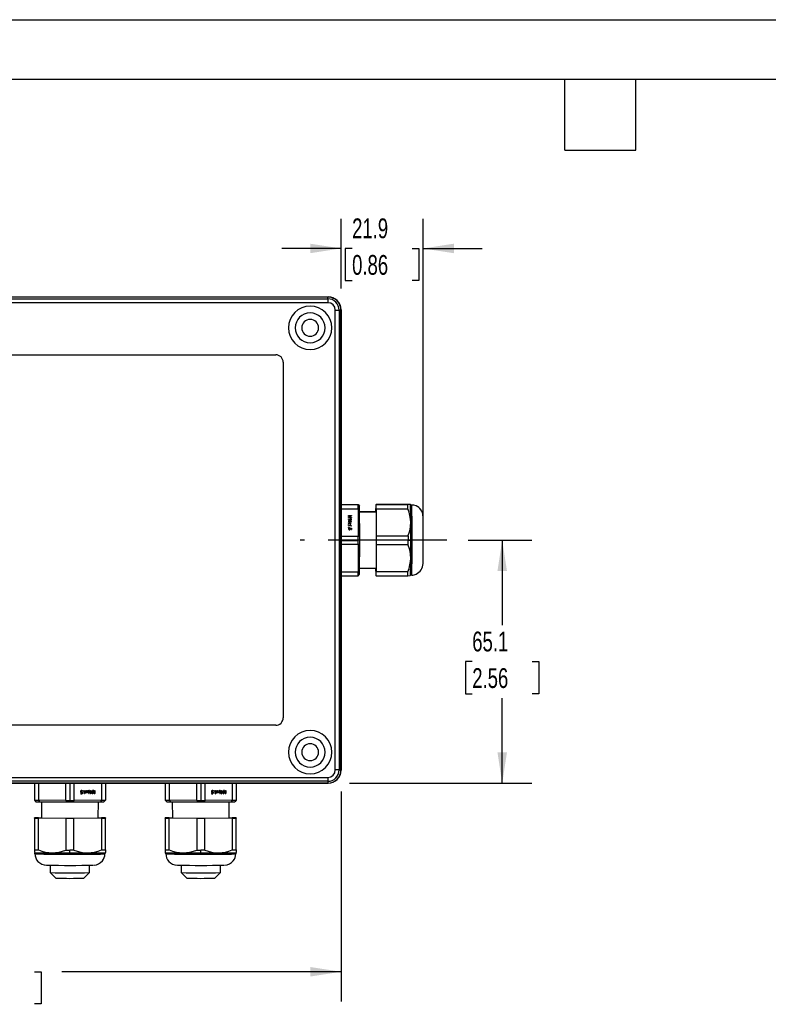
# Model space of a CAD drawing. Header units: millimetres. Extents: x 0 to 699, y 0 to 540.
# Tile 7 of 13: x 194 to 394, y 276 to 540. Entities that reach past the tile are written whole.
import ezdxf

# ---------------------------------------------------------------- set-up
doc = ezdxf.new("R2010")
doc.units = ezdxf.units.MM
doc.header["$LTSCALE"] = 2.5
doc.linetypes.add('CENTERX2', pattern=[20.32, 12.7, -2.54, 2.54, -2.54])
doc.layers.add('CENTER', color=40, linetype='CENTERX2')
doc.layers.add('DIMENSIONS', color=140, linetype='Continuous', lineweight=25)
doc.layers.add('TEXT', color=140, linetype='Continuous', lineweight=25)
doc.styles.add('SLDTEXTSTYLE0', font='TXT', dxfattribs={"width": 0.7})
doc.dimstyles.new('SLDDIMSTYLE1', dxfattribs={"dimtxt": 5.39502, "dimasz": 8.255, "dimexe": 0, "dimexo": 0.0625, "dimgap": 1.348755, "dimtad": 0, "dimtih": 1, "dimtoh": 1, "dimdec": 1, "dimrnd": 1e-09, "dimzin": 12, "dimdsep": 46, "dimtxsty": 'SLDTEXTSTYLE0', "dimsah": 1, "dimcen": 0.09, "dimadec": 0, "dimazin": 3, "dimtfac": 1, "dimtdec": 1, "dimtmove": 0, "dimatfit": 0, "dimfxl": 0, "dimfrac": 2, "dimtolj": 1, "dimtzin": 12, "dimarcsym": 0})
doc.dimstyles.new('SLDDIMSTYLE4', dxfattribs={"dimtxt": 5.39502, "dimasz": 8.255, "dimexe": 0, "dimexo": 0.0625, "dimgap": 1.348755, "dimtad": 0, "dimtih": 1, "dimtoh": 1, "dimdec": 1, "dimrnd": 1e-09, "dimzin": 12, "dimdsep": 46, "dimtxsty": 'SLDTEXTSTYLE0', "dimsah": 1, "dimcen": 0.09, "dimadec": 0, "dimazin": 3, "dimtfac": 1, "dimtdec": 1, "dimtofl": 0, "dimtmove": 0, "dimatfit": 3, "dimfxl": 0, "dimfrac": 2, "dimtolj": 1, "dimtzin": 12, "dimarcsym": 0})

# ---------------------------------------------------------------- blocks, each defined once
blk = doc.blocks.new('_D_10')
at = {"layer": 'DIMENSIONS'}
for p, q in [((99.82, 333.28), (99.82, 316.75)), ((279.92, 333.28), (279.92, 277.16)), ((99.82, 310.5), (99.82, 277.16)), ((99.82, 285.1), (174.54, 285.1)), ((181.85, 285.1), (180.04, 285.1)), ((180.04, 285.1), (180.04, 276.52)), ((197.88, 285.1), (199.69, 285.1)), ((199.69, 285.1), (199.69, 276.52)), ((279.92, 285.1), (205.19, 285.1)), ((180.04, 276.52), (181.85, 276.52)), ((199.69, 276.52), (197.88, 276.52))]:
    blk.add_line(p, q, dxfattribs=at)
for points in [[(99.82, 285.1), (108.07, 283.83), (108.07, 286.37)], [(279.92, 285.1), (271.66, 286.37), (271.66, 283.83)]]:
    blk.add_solid(points, dxfattribs=at)
at = {"layer": 'DIMENSIONS', "char_height": 5.292, "attachment_point": 1, "style": 'SLDTEXTSTYLE0'}
for s, insert in [('180.1', (179.61, 293.12)), ('7.09', (181.85, 283.34))]:
    blk.add_mtext(s, dxfattribs=dict(at, insert=insert))
blk = doc.blocks.new('_D_12')
at = {"layer": 'DIMENSIONS'}
for p, q in [((279.92, 467.88), (279.92, 486.51)), ((301.82, 406.33), (301.82, 486.51)), ((279.92, 478.57), (264.04, 478.57)), ((282.85, 478.57), (281.04, 478.57)), ((281.04, 478.57), (281.04, 470)), ((298.88, 478.57), (300.69, 478.57)), ((300.69, 478.57), (300.69, 470)), ((301.82, 478.57), (317.69, 478.57)), ((281.04, 470), (282.85, 470)), ((300.69, 470), (298.88, 470))]:
    blk.add_line(p, q, dxfattribs=at)
for points in [[(279.92, 478.57), (271.66, 479.84), (271.66, 477.3)], [(301.82, 478.57), (310.07, 477.3), (310.07, 479.84)]]:
    blk.add_solid(points, dxfattribs=at)
at = {"layer": 'DIMENSIONS', "char_height": 5.292, "attachment_point": 1, "style": 'SLDTEXTSTYLE0'}
for s, insert in [('21.9', (282.85, 486.6)), ('0.86', (282.85, 476.82))]:
    blk.add_mtext(s, dxfattribs=dict(at, insert=insert))
blk = doc.blocks.new('_D_13')
at = {"layer": 'DIMENSIONS'}
for p, q in [((313.94, 400.58), (330.95, 400.58)), ((323.01, 400.58), (323.01, 377.83)), ((314.99, 368.05), (313.18, 368.05)), ((313.18, 368.05), (313.18, 359.48)), ((331.02, 368.05), (332.84, 368.05)), ((332.84, 368.05), (332.84, 359.48)), ((313.18, 359.48), (314.99, 359.48)), ((323.01, 335.53), (323.01, 358.27)), ((332.84, 359.48), (331.02, 359.48)), ((282.17, 335.53), (330.95, 335.53))]:
    blk.add_line(p, q, dxfattribs=at)
for points in [[(323.01, 400.58), (321.74, 392.32), (324.28, 392.32)], [(323.01, 335.53), (324.28, 343.78), (321.74, 343.78)]]:
    blk.add_solid(points, dxfattribs=at)
at = {"layer": 'DIMENSIONS', "char_height": 5.292, "attachment_point": 1, "style": 'SLDTEXTSTYLE0'}
for s, insert in [('65.1', (314.99, 376.08)), ('2.56', (314.99, 366.3))]:
    blk.add_mtext(s, dxfattribs=dict(at, insert=insert))

msp = doc.modelspace()

# ---------------------------------------------------------------- linework, layer by layer
at = {"color": 7, "linetype": 'Continuous'}
msp.add_line((0.01, 539.76), (698.51, 539.76), dxfattribs=at)
for p, q in [((103.32, 465.63), (276.42, 465.63)), ((276.37, 465.58), (103.37, 465.58)), ((103.37, 465.11), (276.37, 465.11)), ((276.37, 464.05), (103.37, 464.05)), ((276.37, 465.11), (276.37, 465.58)), ((276.37, 465.11), (276.37, 464.05)), ((278.34, 462.08), (279.4, 462.08)), ((278.34, 339.08), (278.34, 462.08)), ((279.4, 462.08), (279.4, 339.08)), ((279.4, 462.08), (279.87, 462.08)), ((279.87, 339.08), (279.87, 462.08)), ((279.92, 462.13), (279.92, 339.03)), ((117.32, 450.13), (262.42, 450.13)), ((264.42, 448.13), (264.42, 353.03)), ((279.92, 410.11), (284.38, 410.11)), ((279.92, 410.04), (284.45, 410.04)), ((279.92, 408.94), (284.47, 408.94)), ((284.38, 410.11), (284.45, 410.04)), ((284.45, 410.04), (284.85, 409.64)), ((284.47, 408.94), (284.51, 401.57)), ((284.47, 408.94), (284.87, 408.67)), ((284.9, 401.45), (284.87, 408.67)), ((289.16, 408.08), (289.16, 409.04)), ((289.18, 410.11), (289.25, 410.04)), ((289.18, 410.11), (297.68, 410.11)), ((297.75, 410.04), (289.25, 410.04)), ((289.27, 408.94), (297.77, 408.94)), ((289.27, 408.94), (289.31, 401.57)), ((298.82, 409.93), (298.78, 409.93)), ((281.89, 406.78), (281.88, 406.78)), ((281.89, 406.88), (282.58, 407.09)), ((281.89, 406.78), (281.89, 406.88)), ((281.99, 406.81), (281.89, 406.78)), ((282.57, 406.57), (281.89, 406.77)), ((281.9, 407.18), (282.66, 407.18)), ((281.9, 407.08), (281.9, 407.18)), ((281.9, 407.09), (281.9, 407.18)), ((282.58, 407.09), (281.9, 407.09)), ((281.91, 406.57), (282.57, 406.57)), ((281.91, 406.47), (281.91, 406.57)), ((282.66, 406.47), (281.91, 406.47)), ((281.91, 406.09), (282.53, 406.09)), ((281.91, 405.99), (281.91, 406.09)), ((282.68, 405.99), (281.91, 405.99)), ((281.94, 405.59), (281.93, 405.49)), ((281.94, 405.58), (281.93, 405.49)), ((281.98, 406.75), (281.99, 406.82)), ((282.67, 407.02), (281.99, 406.82)), ((281.99, 406.82), (282.68, 406.62)), ((282.03, 405.73), (282.03, 405.81)), ((282.14, 405.76), (282.14, 405.82)), ((282.32, 405.8), (282.67, 405.65)), ((282.32, 405.7), (282.32, 405.8)), ((282.4, 405.66), (282.32, 405.7)), ((282.33, 405.48), (282.34, 405.58)), ((282.64, 405.56), (282.4, 405.67)), ((282.4, 405.57), (282.4, 405.67)), ((282.43, 406.22), (282.43, 406.25)), ((282.47, 406.17), (282.47, 406.27)), ((282.51, 406.25), (282.51, 406.15)), ((282.53, 405.99), (282.53, 406.09)), ((282.57, 406.57), (282.57, 406.47)), ((282.68, 406.52), (282.57, 406.55)), ((282.58, 407), (282.58, 407.09)), ((282.66, 407.08), (282.58, 407.08)), ((282.66, 407.08), (282.66, 407.18)), ((282.67, 405.58), (282.67, 405.65)), ((282.68, 406.52), (282.68, 406.62)), ((282.7, 406), (282.7, 406.06)), ((282.71, 407.14), (282.71, 407.06)), ((282.71, 407.05), (282.71, 407.14)), ((282.71, 406.57), (282.71, 406.52)), ((282.71, 406.51), (282.71, 406.57)), ((289.22, 408.08), (284.87, 408.13)), ((284.87, 408.13), (289.22, 408.08)), ((282.11, 404.99), (281.89, 405.11)), ((281.89, 404.86), (282.11, 404.99)), ((281.89, 404.77), (281.89, 404.86)), ((282.11, 404.89), (281.9, 404.77)), ((281.92, 405.1), (281.92, 405.19)), ((281.92, 404.43), (282.54, 404.43)), ((281.92, 404.34), (281.92, 404.43)), ((282.69, 404.34), (281.92, 404.34)), ((281.93, 405.49), (281.93, 405.49)), ((281.93, 404.06), (281.93, 403.96)), ((281.94, 405.09), (281.95, 405.19)), ((282.19, 404.94), (281.94, 405.09)), ((281.95, 403.59), (281.94, 403.49)), ((281.95, 403.58), (281.94, 403.48)), ((281.94, 403.49), (281.94, 403.48)), ((281.95, 405.19), (282.19, 405.04)), ((282.19, 404.93), (281.95, 404.78)), ((282.03, 403.71), (282.04, 403.81)), ((282.05, 403.71), (282.03, 403.71)), ((282.05, 403.71), (282.05, 403.81)), ((282.05, 403.71), (282.05, 403.71)), ((282.1, 403.74), (282.1, 403.78)), ((282.11, 404.89), (282.11, 404.99)), ((282.19, 405.04), (282.4, 405.17)), ((282.4, 405.07), (282.19, 404.94)), ((282.19, 404.94), (282.19, 405.04)), ((282.41, 404.8), (282.19, 404.93)), ((282.46, 405.1), (282.27, 404.99)), ((282.27, 404.99), (282.46, 404.87)), ((282.27, 404.89), (282.27, 404.99)), ((282.44, 404.79), (282.27, 404.89)), ((282.27, 403.73), (282.27, 403.76)), ((282.28, 405.37), (282.28, 405.47)), ((282.29, 403.47), (282.29, 403.37)), ((282.32, 403.8), (282.71, 403.73)), ((282.32, 403.7), (282.32, 403.8)), ((282.32, 403.7), (282.32, 403.8)), ((282.32, 403.7), (282.32, 403.7)), ((282.38, 403.69), (282.32, 403.7)), ((282.34, 403.48), (282.35, 403.58)), ((282.61, 403.66), (282.38, 403.7)), ((282.38, 403.6), (282.38, 403.7)), ((282.4, 405.07), (282.4, 405.17)), ((282.42, 405.08), (282.42, 405.18)), ((282.43, 405.08), (282.42, 405.08)), ((282.44, 404.56), (282.44, 404.6)), ((282.46, 404.79), (282.46, 404.87)), ((282.48, 404.52), (282.48, 404.61)), ((282.52, 404.59), (282.52, 404.5)), ((282.53, 404.34), (282.54, 404.43)), ((282.61, 403.41), (282.61, 403.66)), ((282.71, 403.63), (282.61, 403.65)), ((282.7, 404.35), (282.71, 404.41)), ((282.71, 403.73), (282.71, 403.41)), ((282.71, 403.63), (282.71, 403.73)), ((282.71, 403.4), (282.71, 403.63)), ((279.92, 401.57), (284.51, 401.57)), ((279.92, 400.49), (284.51, 400.49)), ((284.51, 401.57), (284.9, 401.45)), ((297.81, 401.57), (289.31, 401.57)), ((298.56, 400.49), (297.81, 400.49)), ((298.9, 400.5), (298.87, 400.5)), ((284.51, 399.4), (279.92, 399.4)), ((284.51, 399.4), (284.47, 392.11)), ((284.51, 399.4), (284.9, 399.53)), ((284.87, 392.39), (284.9, 399.53)), ((289.31, 399.4), (289.27, 392.11)), ((289.31, 399.4), (297.81, 399.4)), ((284.87, 393.03), (289.22, 393.07)), ((289.16, 392.22), (289.16, 393.07)), ((279.92, 392.11), (284.47, 392.11)), ((279.92, 391.04), (284.45, 391.04)), ((284.45, 391.04), (284.85, 391.44)), ((284.47, 392.11), (284.87, 392.39)), ((289.25, 391.04), (289.18, 391.11)), ((289.25, 391.04), (297.75, 391.04)), ((297.77, 392.11), (289.27, 392.11)), ((298.78, 391.23), (298.82, 391.23)), ((262.42, 351.03), (117.32, 351.03)), ((103.37, 337.1), (276.37, 337.1)), ((276.37, 337.1), (276.37, 336.05)), ((279.4, 339.08), (278.34, 339.08)), ((279.4, 339.08), (279.87, 339.08)), ((276.42, 335.53), (103.32, 335.53)), ((276.37, 336.05), (103.37, 336.05)), ((103.37, 335.58), (276.37, 335.58)), ((197.87, 335.53), (197.87, 330.99)), ((198.95, 335.53), (198.95, 330.97)), ((206.28, 330.94), (206.28, 335.53)), ((207.37, 335.53), (207.37, 330.94)), ((208.45, 335.53), (208.45, 330.94)), ((215.78, 335.53), (215.78, 330.97)), ((216.87, 335.53), (216.87, 330.99)), ((232.87, 335.53), (232.87, 330.99)), ((233.95, 335.53), (233.95, 330.97)), ((241.28, 330.94), (241.28, 335.53)), ((242.37, 335.53), (242.37, 330.94)), ((243.45, 335.53), (243.45, 330.94)), ((250.78, 335.53), (250.78, 330.97)), ((251.87, 335.53), (251.87, 330.99)), ((276.37, 336.05), (276.37, 335.58)), ((210.34, 333.15), (210.24, 333.15)), ((210.27, 332.73), (210.5, 332.73)), ((210.28, 332.83), (210.53, 332.83)), ((210.6, 332.73), (210.28, 332.73)), ((210.45, 333.5), (210.35, 333.5)), ((210.36, 333.5), (210.35, 333.5)), ((210.35, 333.1), (210.45, 333.1)), ((210.46, 333.5), (210.36, 333.5)), ((210.47, 333.06), (210.57, 333.06)), ((210.5, 332.73), (210.52, 332.83)), ((210.5, 332.73), (210.6, 332.73)), ((210.53, 332.83), (210.57, 333.06)), ((210.56, 333.06), (210.57, 333.12)), ((210.57, 333.12), (210.57, 333.13)), ((210.57, 333.13), (210.67, 333.13)), ((210.57, 333.12), (210.67, 333.12)), ((210.58, 333.41), (210.68, 333.41)), ((210.58, 333.39), (210.58, 333.41)), ((210.58, 333.39), (210.68, 333.39)), ((210.6, 333.18), (210.63, 333.18)), ((210.67, 333.12), (210.6, 332.73)), ((210.61, 333.35), (210.65, 333.35)), ((210.93, 333.51), (210.83, 333.51)), ((211.21, 333.53), (211.3, 333.52)), ((211.21, 332.76), (211.21, 333.52)), ((211.21, 332.91), (211.3, 332.91)), ((211.21, 332.74), (211.28, 332.74)), ((211.3, 333.52), (211.3, 332.91)), ((211.46, 332.92), (211.36, 332.92)), ((211.38, 332.97), (211.48, 332.97)), ((211.43, 333.01), (211.46, 333.01)), ((211.63, 333.56), (211.72, 333.55)), ((211.75, 333.34), (211.63, 333.54)), ((211.8, 333.25), (211.65, 333.5)), ((211.65, 333.01), (211.75, 333.17)), ((211.66, 333.04), (211.8, 333.25)), ((211.66, 332.98), (211.73, 332.98)), ((211.72, 333.55), (211.85, 333.33)), ((211.85, 333.17), (211.73, 332.98)), ((211.75, 333.34), (211.85, 333.33)), ((211.75, 333.17), (211.85, 333.17)), ((211.8, 333.26), (211.95, 333.5)), ((211.8, 333.26), (211.9, 333.26)), ((211.94, 333.04), (211.8, 333.26)), ((211.85, 333.33), (211.98, 333.56)), ((211.96, 332.98), (211.85, 333.17)), ((212.05, 333.5), (211.9, 333.26)), ((211.9, 333.26), (212.04, 333.04)), ((211.94, 333.04), (212.04, 333.04)), ((211.94, 333.02), (211.94, 333.02)), ((211.94, 333.02), (212.04, 333.02)), ((211.95, 333.5), (212.05, 333.5)), ((211.96, 333.53), (212.06, 333.53)), ((212.23, 333.16), (212.33, 333.16)), ((212.34, 333.11), (212.44, 333.11)), ((212.45, 333.51), (212.35, 333.51)), ((212.45, 333.51), (212.35, 333.51)), ((212.35, 333.51), (212.35, 333.51)), ((212.42, 332.8), (212.53, 333.05)), ((212.43, 333.05), (212.53, 333.05)), ((212.44, 332.77), (212.51, 332.77)), ((212.66, 333.13), (212.51, 332.77)), ((212.52, 333.05), (212.56, 333.13)), ((212.56, 333.13), (212.66, 333.13)), ((212.59, 333.42), (212.67, 333.42)), ((212.62, 333.3), (212.68, 333.3)), ((212.84, 333.53), (212.94, 333.53)), ((212.85, 332.77), (212.85, 333.53)), ((212.85, 332.92), (212.94, 332.92)), ((212.86, 332.75), (212.92, 332.75)), ((212.94, 333.53), (212.94, 332.92)), ((213.11, 332.93), (213.01, 332.93)), ((213.03, 332.98), (213.13, 332.98)), ((213.07, 333.02), (213.11, 333.02)), ((213.33, 333.54), (213.42, 333.54)), ((213.33, 332.78), (213.33, 333.53)), ((213.42, 332.87), (213.33, 332.87)), ((213.36, 332.73), (213.43, 332.73)), ((213.37, 332.77), (213.4, 332.87)), ((213.37, 332.77), (213.47, 332.77)), ((213.43, 332.73), (213.37, 332.73)), ((213.42, 332.87), (213.63, 333.55)), ((213.42, 333.54), (213.42, 332.87)), ((213.68, 333.46), (213.47, 332.77)), ((213.6, 333.46), (213.68, 333.46)), ((213.64, 333.55), (213.63, 333.56)), ((213.64, 333.55), (213.74, 333.55)), ((213.66, 333.46), (213.64, 333.55)), ((213.88, 332.77), (213.68, 333.46)), ((213.74, 333.55), (213.94, 332.86)), ((213.85, 332.86), (213.94, 332.86)), ((213.91, 332.74), (213.99, 332.74)), ((213.99, 332.74), (213.92, 332.74)), ((213.93, 333.54), (214.03, 333.54)), ((213.93, 332.79), (213.93, 332.86)), ((213.93, 332.79), (214.03, 332.79)), ((213.94, 332.86), (213.94, 333.54)), ((213.94, 333.54), (214.03, 333.54)), ((214.03, 333.54), (214.03, 332.79)), ((245.34, 333.15), (245.24, 333.15)), ((245.27, 332.73), (245.5, 332.73)), ((245.28, 332.83), (245.53, 332.83)), ((245.6, 332.73), (245.28, 332.73)), ((245.45, 333.5), (245.35, 333.5)), ((245.36, 333.5), (245.35, 333.5)), ((245.35, 333.1), (245.45, 333.1)), ((245.46, 333.5), (245.36, 333.5)), ((245.47, 333.06), (245.57, 333.06)), ((245.5, 332.73), (245.52, 332.83)), ((245.5, 332.73), (245.6, 332.73)), ((245.53, 332.83), (245.57, 333.06)), ((245.56, 333.06), (245.57, 333.12)), ((245.57, 333.12), (245.57, 333.13)), ((245.57, 333.13), (245.67, 333.13)), ((245.57, 333.12), (245.67, 333.12)), ((245.58, 333.41), (245.68, 333.41)), ((245.58, 333.39), (245.58, 333.41)), ((245.58, 333.39), (245.68, 333.39)), ((245.6, 333.18), (245.63, 333.18)), ((245.67, 333.12), (245.6, 332.73)), ((245.61, 333.35), (245.65, 333.35)), ((245.93, 333.51), (245.83, 333.51)), ((246.21, 333.53), (246.3, 333.52)), ((246.21, 332.76), (246.21, 333.52)), ((246.21, 332.91), (246.3, 332.91)), ((246.21, 332.74), (246.28, 332.74)), ((246.3, 333.52), (246.3, 332.91)), ((246.46, 332.92), (246.36, 332.92)), ((246.38, 332.97), (246.48, 332.97)), ((246.43, 333.01), (246.46, 333.01)), ((246.63, 333.56), (246.72, 333.55)), ((246.75, 333.34), (246.63, 333.54)), ((246.8, 333.25), (246.65, 333.5)), ((246.65, 333.01), (246.75, 333.17)), ((246.66, 333.04), (246.8, 333.25)), ((246.66, 332.98), (246.73, 332.98)), ((246.72, 333.55), (246.85, 333.33)), ((246.85, 333.17), (246.73, 332.98)), ((246.75, 333.34), (246.85, 333.33)), ((246.75, 333.17), (246.85, 333.17)), ((246.8, 333.26), (246.95, 333.5)), ((246.8, 333.26), (246.9, 333.26)), ((246.94, 333.04), (246.8, 333.26)), ((246.85, 333.33), (246.98, 333.56)), ((246.96, 332.98), (246.85, 333.17)), ((247.05, 333.5), (246.9, 333.26)), ((246.9, 333.26), (247.04, 333.04)), ((246.94, 333.04), (247.04, 333.04)), ((246.94, 333.02), (246.94, 333.02)), ((246.94, 333.02), (247.04, 333.02)), ((246.95, 333.5), (247.05, 333.5)), ((246.96, 333.53), (247.06, 333.53)), ((247.23, 333.16), (247.33, 333.16)), ((247.34, 333.11), (247.44, 333.11)), ((247.45, 333.51), (247.35, 333.51)), ((247.45, 333.51), (247.35, 333.51)), ((247.35, 333.51), (247.35, 333.51)), ((247.42, 332.8), (247.53, 333.05)), ((247.43, 333.05), (247.53, 333.05)), ((247.44, 332.77), (247.51, 332.77)), ((247.66, 333.13), (247.51, 332.77)), ((247.52, 333.05), (247.56, 333.13)), ((247.56, 333.13), (247.66, 333.13)), ((247.59, 333.42), (247.67, 333.42)), ((247.62, 333.3), (247.68, 333.3)), ((247.84, 333.53), (247.94, 333.53)), ((247.85, 332.77), (247.85, 333.53)), ((247.85, 332.92), (247.94, 332.92)), ((247.86, 332.75), (247.92, 332.75)), ((247.94, 333.53), (247.94, 332.92)), ((248.11, 332.93), (248.01, 332.93)), ((248.03, 332.98), (248.13, 332.98)), ((248.07, 333.02), (248.11, 333.02)), ((248.33, 333.54), (248.42, 333.54)), ((248.33, 332.78), (248.33, 333.53)), ((248.42, 332.87), (248.33, 332.87)), ((248.36, 332.73), (248.43, 332.73)), ((248.37, 332.77), (248.4, 332.87)), ((248.37, 332.77), (248.47, 332.77)), ((248.43, 332.73), (248.37, 332.73)), ((248.42, 332.87), (248.63, 333.55)), ((248.42, 333.54), (248.42, 332.87)), ((248.68, 333.46), (248.47, 332.77)), ((248.6, 333.46), (248.68, 333.46)), ((248.64, 333.55), (248.63, 333.56)), ((248.64, 333.55), (248.74, 333.55)), ((248.66, 333.46), (248.64, 333.55)), ((248.88, 332.77), (248.68, 333.46)), ((248.74, 333.55), (248.94, 332.86)), ((248.85, 332.86), (248.94, 332.86)), ((248.91, 332.74), (248.99, 332.74)), ((248.99, 332.74), (248.92, 332.74)), ((248.93, 333.54), (249.03, 333.54)), ((248.93, 332.79), (248.93, 332.86)), ((248.93, 332.79), (249.03, 332.79)), ((248.94, 332.86), (248.94, 333.54)), ((248.94, 333.54), (249.03, 333.54)), ((249.03, 333.54), (249.03, 332.79)), ((197.87, 330.99), (198.27, 330.59)), ((206.28, 330.94), (198.95, 330.97)), ((198.95, 330.97), (199.23, 330.58)), ((199.23, 330.58), (206.41, 330.54)), ((199.86, 326.23), (199.82, 330.57)), ((206.28, 330.94), (206.41, 330.54)), ((208.45, 330.94), (208.33, 330.54)), ((208.33, 330.54), (215.51, 330.58)), ((215.78, 330.97), (208.45, 330.94)), ((214.92, 330.57), (214.87, 326.23)), ((215.78, 330.97), (215.51, 330.58)), ((216.87, 330.99), (216.47, 330.59)), ((232.87, 330.99), (233.27, 330.59)), ((241.28, 330.94), (233.95, 330.97)), ((233.95, 330.97), (234.23, 330.58)), ((234.23, 330.58), (241.41, 330.54)), ((234.86, 326.23), (234.82, 330.57)), ((241.28, 330.94), (241.41, 330.54)), ((243.45, 330.94), (243.33, 330.54)), ((243.33, 330.54), (250.51, 330.58)), ((250.78, 330.97), (243.45, 330.94)), ((249.92, 330.57), (249.87, 326.23)), ((250.78, 330.97), (250.51, 330.58)), ((251.87, 330.99), (251.47, 330.59)), ((197.87, 326.19), (197.87, 326.26)), ((197.87, 326.19), (197.87, 317.69)), ((198.95, 326.28), (199.86, 326.29)), ((198.95, 317.67), (198.95, 326.17)), ((206.28, 326.14), (198.95, 326.17)), ((206.28, 326.14), (206.28, 317.64)), ((215.78, 326.17), (208.45, 326.14)), ((208.45, 317.64), (208.45, 326.14)), ((214.87, 326.29), (215.78, 326.28)), ((215.78, 326.17), (215.78, 317.67)), ((216.87, 326.26), (216.87, 326.19)), ((216.87, 317.69), (216.87, 326.19)), ((232.87, 326.19), (232.87, 326.26)), ((232.87, 326.19), (232.87, 317.69)), ((233.95, 326.28), (234.86, 326.29)), ((233.95, 317.67), (233.95, 326.17)), ((241.28, 326.14), (233.95, 326.17)), ((241.28, 326.14), (241.28, 317.64)), ((250.78, 326.17), (243.45, 326.14)), ((243.45, 317.64), (243.45, 326.14)), ((249.87, 326.29), (250.78, 326.28)), ((250.78, 326.17), (250.78, 317.67)), ((251.87, 326.26), (251.87, 326.19)), ((251.87, 317.69), (251.87, 326.19)), ((197.87, 317.69), (197.87, 317.01)), ((197.87, 316.97), (197.88, 316.97)), ((198.02, 316.66), (198.02, 316.63)), ((207.37, 316.88), (207.37, 317.64)), ((207.37, 316.55), (207.37, 316.58)), ((216.72, 316.63), (216.72, 316.66)), ((216.86, 316.97), (216.87, 316.97)), ((216.87, 317.69), (216.87, 316.98)), ((232.87, 317.69), (232.87, 317.01)), ((232.87, 316.97), (232.88, 316.97)), ((233.02, 316.66), (233.02, 316.63)), ((242.37, 316.88), (242.37, 317.64)), ((242.37, 316.55), (242.37, 316.58)), ((251.72, 316.63), (251.72, 316.66)), ((251.86, 316.97), (251.87, 316.97)), ((251.87, 317.69), (251.87, 316.98)), ((202.12, 313.6), (202.12, 311.63)), ((212.62, 311.63), (212.62, 313.6)), ((237.12, 313.6), (237.12, 311.63)), ((247.62, 311.63), (247.62, 313.6)), ((202.12, 311.63), (203.62, 310.13)), ((211.12, 310.13), (212.62, 311.63)), ((237.12, 311.63), (238.62, 310.13)), ((246.12, 310.13), (247.62, 311.63))]:
    msp.add_line(p, q)
at = {"flags": 128}
for points in [[(298.44, 410.08), (298.47, 410.07), (298.26, 410.06), (297.75, 410.04)], [(299.96, 409.7), (299.4, 409.87), (298.82, 409.93)], [(301.27, 408.64), (301.22, 408.72), (300.94, 409.05)], [(281.9, 407.09), (281.88, 407.09), (281.86, 407.1), (281.85, 407.12), (281.85, 407.13), (281.85, 407.15), (281.86, 407.17), (281.88, 407.18), (281.9, 407.18)], [(281.91, 405.99), (281.89, 406), (281.88, 406.01), (281.86, 406.02), (281.86, 406.04), (281.86, 406.06), (281.88, 406.07), (281.89, 406.08), (281.91, 406.09)], [(282.47, 406.17), (282.46, 406.17), (282.46, 406.17)], [(281.95, 404.78), (281.93, 404.77), (281.91, 404.77), (281.89, 404.77), (281.87, 404.78), (281.86, 404.8), (281.85, 404.82), (281.86, 404.83), (281.87, 404.85), (281.89, 404.86)], [(281.89, 405.11), (281.88, 405.12), (281.87, 405.14), (281.87, 405.15), (281.87, 405.16), (281.88, 405.18), (281.89, 405.19), (281.9, 405.19), (281.92, 405.19)], [(281.92, 404.34), (281.9, 404.34), (281.88, 404.35), (281.87, 404.37), (281.87, 404.39), (281.87, 404.4), (281.88, 404.42), (281.9, 404.43), (281.92, 404.43)], [(281.93, 403.95), (281.91, 403.95), (281.89, 403.97), (281.87, 403.98), (281.87, 404.01), (281.87, 404.03), (281.89, 404.05), (281.91, 404.06), (281.93, 404.06)], [(281.93, 403.96), (281.91, 403.96), (281.9, 403.96)], [(281.93, 404.06), (281.96, 404.06), (281.98, 404.05), (281.99, 404.03), (282, 404.01), (281.99, 403.98), (281.98, 403.97), (281.96, 403.95), (281.93, 403.95)], [(282.42, 405.51), (282.41, 405.53), (282.4, 405.57)], [(282.46, 404.87), (282.48, 404.86), (282.49, 404.84), (282.49, 404.82), (282.48, 404.81), (282.46, 404.79), (282.44, 404.79), (282.42, 404.79), (282.41, 404.8)], [(282.42, 405.18), (282.44, 405.17), (282.45, 405.17), (282.46, 405.16), (282.47, 405.15), (282.48, 405.13), (282.48, 405.12), (282.47, 405.11), (282.46, 405.1)], [(282.48, 404.52), (282.47, 404.51), (282.47, 404.51)], [(284.51, 400.49), (284.51, 400.62), (284.51, 400.76), (284.51, 400.89), (284.51, 401.03), (284.51, 401.16), (284.51, 401.3), (284.51, 401.44), (284.51, 401.57)], [(284.51, 399.4), (284.51, 399.54), (284.51, 399.67), (284.51, 399.81), (284.51, 399.94), (284.51, 400.08), (284.51, 400.21), (284.51, 400.35), (284.51, 400.49)], [(284.9, 399.53), (284.9, 399.77), (284.9, 400.01), (284.9, 400.25), (284.9, 400.49), (284.9, 400.73), (284.9, 400.97), (284.9, 401.21), (284.9, 401.45)], [(289.31, 401.57), (289.31, 401.3), (289.31, 401.03), (289.31, 400.76), (289.31, 400.49), (289.31, 400.21), (289.31, 399.94), (289.31, 399.67), (289.31, 399.4)], [(297.81, 401.57), (297.81, 401.44), (297.81, 401.3), (297.81, 401.16), (297.81, 401.03), (297.81, 400.89), (297.81, 400.76), (297.81, 400.62), (297.81, 400.49)], [(297.81, 399.4), (297.81, 399.54), (297.81, 399.67), (297.81, 399.81), (297.81, 399.94), (297.81, 400.08), (297.81, 400.21), (297.81, 400.35), (297.81, 400.49)], [(297.75, 391.04), (298.32, 391.06), (298.42, 391.08)], [(210.82, 333.51), (210.82, 333.54), (210.83, 333.56), (210.85, 333.57), (210.87, 333.58), (210.9, 333.57), (210.91, 333.56), (210.93, 333.54), (210.93, 333.51)], [(210.93, 333.51), (210.93, 333.49), (210.91, 333.47), (210.9, 333.45), (210.87, 333.45), (210.85, 333.45), (210.83, 333.47), (210.82, 333.49), (210.82, 333.51)], [(210.83, 333.51), (210.83, 333.54), (210.83, 333.54)], [(211.21, 333.52), (211.21, 333.54), (211.22, 333.56), (211.24, 333.57), (211.25, 333.58), (211.27, 333.57), (211.29, 333.56), (211.3, 333.54), (211.3, 333.52)], [(211.38, 332.97), (211.38, 332.97), (211.38, 332.98)], [(211.65, 333.5), (211.64, 333.51), (211.63, 333.54), (211.64, 333.56), (211.65, 333.58), (211.66, 333.59), (211.68, 333.59), (211.7, 333.59), (211.71, 333.57), (211.72, 333.55)], [(211.73, 332.98), (211.72, 332.96), (211.71, 332.96), (211.69, 332.96), (211.67, 332.96), (211.66, 332.98), (211.65, 333), (211.65, 333.02), (211.66, 333.04)], [(212.04, 333.02), (212.04, 333.01), (212.03, 332.99), (212.02, 332.98), (212.01, 332.97), (212, 332.97), (211.98, 332.97), (211.97, 332.97), (211.96, 332.98)], [(211.98, 333.56), (211.99, 333.57), (212, 333.57), (212.01, 333.58), (212.03, 333.58), (212.04, 333.57), (212.05, 333.56), (212.06, 333.54), (212.06, 333.53)], [(212.37, 333.02), (212.39, 333.03), (212.43, 333.05)], [(212.85, 333.53), (212.86, 333.55), (212.87, 333.57), (212.88, 333.58), (212.9, 333.58), (212.92, 333.58), (212.93, 333.57), (212.94, 333.55), (212.94, 333.53)], [(213.03, 332.98), (213.02, 332.98), (213.02, 332.99)], [(213.94, 333.54), (213.94, 333.56), (213.95, 333.58), (213.97, 333.59), (213.99, 333.6), (214, 333.59), (214.02, 333.58), (214.03, 333.56), (214.03, 333.54)], [(245.82, 333.51), (245.82, 333.54), (245.83, 333.56), (245.85, 333.57), (245.87, 333.58), (245.9, 333.57), (245.91, 333.56), (245.93, 333.54), (245.93, 333.51)], [(245.93, 333.51), (245.93, 333.49), (245.91, 333.47), (245.9, 333.45), (245.87, 333.45), (245.85, 333.45), (245.83, 333.47), (245.82, 333.49), (245.82, 333.51)], [(245.83, 333.51), (245.83, 333.54), (245.83, 333.54)], [(246.21, 333.52), (246.21, 333.54), (246.22, 333.56), (246.24, 333.57), (246.25, 333.58), (246.27, 333.57), (246.29, 333.56), (246.3, 333.54), (246.3, 333.52)], [(246.38, 332.97), (246.38, 332.97), (246.38, 332.98)], [(246.65, 333.5), (246.64, 333.51), (246.63, 333.54), (246.64, 333.56), (246.65, 333.58), (246.66, 333.59), (246.68, 333.59), (246.7, 333.59), (246.71, 333.57), (246.72, 333.55)], [(246.73, 332.98), (246.72, 332.96), (246.71, 332.96), (246.69, 332.96), (246.67, 332.96), (246.66, 332.98), (246.65, 333), (246.65, 333.02), (246.66, 333.04)], [(247.04, 333.02), (247.04, 333.01), (247.03, 332.99), (247.02, 332.98), (247.01, 332.97), (247, 332.97), (246.98, 332.97), (246.97, 332.97), (246.96, 332.98)], [(246.98, 333.56), (246.99, 333.57), (247, 333.57), (247.01, 333.58), (247.03, 333.58), (247.04, 333.57), (247.05, 333.56), (247.06, 333.54), (247.06, 333.53)], [(247.37, 333.02), (247.39, 333.03), (247.43, 333.05)], [(247.85, 333.53), (247.86, 333.55), (247.87, 333.57), (247.88, 333.58), (247.9, 333.58), (247.92, 333.58), (247.93, 333.57), (247.94, 333.55), (247.94, 333.53)], [(248.03, 332.98), (248.02, 332.98), (248.02, 332.99)], [(248.94, 333.54), (248.94, 333.56), (248.95, 333.58), (248.97, 333.59), (248.99, 333.6), (249, 333.59), (249.02, 333.58), (249.03, 333.56), (249.03, 333.54)], [(206.28, 330.94), (206.42, 330.94), (206.55, 330.94), (206.69, 330.94), (206.82, 330.94), (206.96, 330.94), (207.1, 330.94), (207.23, 330.94), (207.37, 330.94)], [(206.41, 330.54), (206.65, 330.54), (206.89, 330.54), (207.13, 330.54), (207.37, 330.54), (207.61, 330.54), (207.85, 330.54), (208.09, 330.54), (208.33, 330.54)], [(207.37, 330.94), (207.5, 330.94), (207.64, 330.94), (207.77, 330.94), (207.91, 330.94), (208.05, 330.94), (208.18, 330.94), (208.32, 330.94), (208.45, 330.94)], [(241.28, 330.94), (241.42, 330.94), (241.55, 330.94), (241.69, 330.94), (241.82, 330.94), (241.96, 330.94), (242.1, 330.94), (242.23, 330.94), (242.37, 330.94)], [(241.41, 330.54), (241.65, 330.54), (241.89, 330.54), (242.13, 330.54), (242.37, 330.54), (242.61, 330.54), (242.85, 330.54), (243.09, 330.54), (243.33, 330.54)], [(242.37, 330.94), (242.5, 330.94), (242.64, 330.94), (242.77, 330.94), (242.91, 330.94), (243.05, 330.94), (243.18, 330.94), (243.32, 330.94), (243.45, 330.94)], [(208.45, 326.14), (208.18, 326.14), (207.91, 326.14), (207.64, 326.14), (207.37, 326.14), (207.1, 326.14), (206.82, 326.14), (206.55, 326.14), (206.28, 326.14)], [(243.45, 326.14), (243.18, 326.14), (242.91, 326.14), (242.64, 326.14), (242.37, 326.14), (242.1, 326.14), (241.82, 326.14), (241.55, 326.14), (241.28, 326.14)], [(206.28, 317.64), (206.42, 317.64), (206.55, 317.64), (206.69, 317.64), (206.82, 317.64), (206.96, 317.64), (207.1, 317.64), (207.23, 317.64), (207.37, 317.64)], [(208.45, 317.64), (208.32, 317.64), (208.18, 317.64), (208.05, 317.64), (207.91, 317.64), (207.77, 317.64), (207.64, 317.64), (207.5, 317.64), (207.37, 317.64)], [(241.28, 317.64), (241.42, 317.64), (241.55, 317.64), (241.69, 317.64), (241.82, 317.64), (241.96, 317.64), (242.1, 317.64), (242.23, 317.64), (242.37, 317.64)], [(243.45, 317.64), (243.32, 317.64), (243.18, 317.64), (243.05, 317.64), (242.91, 317.64), (242.77, 317.64), (242.64, 317.64), (242.5, 317.64), (242.37, 317.64)]]:
    msp.add_lwpolyline(points, dxfattribs=at)
for centre, radius, start, end in [((276.37, 462.08), 3.5, 0, 90), ((276.37, 462.08), 3.03, 0, 90), ((276.37, 462.08), 1.98, 0, 90), ((276.42, 462.13), 3.5, 0, 90), ((271.62, 457.33), 5.8, 90, 270), ((271.62, 457.33), 4, 90, 270), ((271.62, 457.33), 5.8, 270, 90), ((271.62, 457.33), 4, 270, 90), ((271.62, 457.33), 2.25, 90, 270), ((271.62, 457.33), 2.25, 270, 90), ((262.42, 448.13), 2, 0, 90), ((130.13, 407.2), 154.35, 0.6443, 1.0532), ((136.24, 406.95), 148.64, 0.661, 1.0365), ((430.04, 407.41), 140.89, 178.899, 179.3336), ((134.93, 407.2), 154.35, 0.6443, 1.0532), ((143.43, 407.2), 154.35, 0.6443, 1.0532), ((289.04, 405.21), 9.49, 337.4497, 23.1161), ((43.84, 403.1), 254.74, 359.4144, 1.5683), ((298.78, 410.33), 0.4, 219.9978, 270.0006), ((-3.25, 402.62), 302.12, 359.597, 1.3857), ((48.01, 403.06), 250.9, 359.4144, 1.5683), ((298.82, 406.93), 3, 34.9027, 67.552), ((299.14, 407.39), 2.44, 42.7361, 70.51), ((298.86, 406.92), 2.96, 2.0453, 35.4461), ((281.91, 406.83), 0.0559, 103.6872, 256.5464), ((282.08, 405.59), 0.231, 103.2173, 193.8926), ((282.08, 405.48), 0.237, 115.6323, 164.296), ((281.91, 406.52), 0.0473, 88.7894, 271.7764), ((281.9, 407.12), 0.0626, 87.7978, 90), ((281.9, 407.15), 0.0626, 269.9998, 272.2036), ((282.12, 405.58), 0.184, 86.1139, 177.5455), ((282.13, 405.63), 0.202, 191.6695, 272.993), ((282.14, 405.25), 0.574, 89.9812, 101.8507), ((282.13, 405.55), 0.213, 48.9536, 90.5616), ((282.14, 405.25), 0.572, 72.3956, 90.0451), ((282.18, 405.58), 0.152, 310.3407, 53.72), ((282.15, 405.16), 0.562, 72.3348, 77.3704), ((282.22, 405.56), 0.213, 303.7314, 30.6581), ((282.45, 406.23), 0.0316, 144.8932, 209.9456), ((282.47, 406.21), 0.0573, 89.2279, 134.653), ((282.94, 406.51), 0.594, 209.5348, 225.5968), ((282.47, 406.21), 0.0573, 41.9831, 90.8687), ((282.47, 406.11), 0.0573, 41.9831, 90.8687), ((282.96, 406.5), 0.511, 209.9104, 239.6583), ((282.95, 406.4), 0.503, 209.8043, 233.6898), ((282.63, 405.61), 0.0531, 283.846, 41.5344), ((282.66, 407.13), 0.0474, 4.5486, 93.6228), ((282.66, 407.03), 0.0497, 19.0807, 92.0874), ((282.66, 406.52), 0.0468, 266.2449, 356.0714), ((282.66, 407.07), 0.0443, 283.4454, 357.6872), ((282.67, 406.57), 0.0447, 2.9288, 76.09), ((282.66, 406.47), 0.0483, 30.2652, 74.5821), ((282.68, 406.03), 0.0375, 266.2449, 356.0714), ((282.68, 406.03), 0.035, 357.2197, 63.5584), ((-57.86, 400.49), 359.74, 359.031, 1.0129), ((282.15, 405.64), 0.317, 200.3658, 305.0147), ((282.09, 403.59), 0.231, 103.2173, 193.8926), ((282.1, 403.47), 0.247, 104.9877, 163.5634), ((282.16, 403.64), 0.317, 200.3658, 305.0147), ((281.92, 405.14), 0.0575, 62.161, 90.1817), ((281.92, 405.04), 0.0574, 62.1504, 88.4568), ((282.12, 405.52), 0.187, 189.9048, 248.2995), ((281.93, 403.89), 0.0726, 63.1551, 90.1839), ((282.13, 403.52), 0.187, 189.9048, 248.2995), ((282.09, 403.58), 0.141, 98.2562, 178.0758), ((282.16, 403.64), 0.217, 194.0771, 309.0698), ((282.05, 403.76), 0.0566, 89.9636, 104.9685), ((282.05, 403.76), 0.0506, 27.4882, 91.7416), ((282.06, 403.76), 0.0469, 283.1932, 27.7798), ((282.15, 405.65), 0.227, 269.5377, 306.9352), ((282.15, 405.54), 0.218, 285.1208, 307.2963), ((282.16, 403.54), 0.218, 285.0835, 307.3335), ((282.32, 403.75), 0.0507, 87.1786, 165.2955), ((282.32, 403.74), 0.051, 164.1936, 230.0564), ((282.18, 405.49), 0.155, 310.5447, 358.3932), ((282.19, 403.58), 0.152, 310.3407, 53.72), ((282.19, 403.49), 0.155, 310.5447, 358.3932), ((282.32, 403.64), 0.059, 89.8795, 110.3643), ((282.32, 403.74), 0.0603, 85.8349, 90.0005), ((282.23, 403.56), 0.213, 303.7294, 41.5876), ((282.22, 403.46), 0.219, 13.3449, 41.4759), ((282.42, 405.11), 0.0618, 89.9532, 106.3464), ((282.42, 405.02), 0.0618, 89.9532, 106.3464), ((282.46, 404.58), 0.0316, 144.8932, 209.9456), ((282.95, 404.86), 0.594, 209.5348, 225.5968), ((282.48, 404.56), 0.0573, 89.2279, 134.653), ((282.48, 404.56), 0.0573, 41.9831, 90.8687), ((282.48, 404.46), 0.0573, 41.9831, 90.8687), ((282.96, 404.85), 0.511, 209.9104, 239.6583), ((282.96, 404.75), 0.503, 209.8043, 233.6898), ((282.66, 403.41), 0.0474, 184.5486, 273.6228), ((282.67, 403.41), 0.0468, 266.3829, 356.085), ((282.69, 404.38), 0.0375, 266.2449, 356.0714), ((282.69, 404.38), 0.035, 357.2197, 63.5584), ((0.77, 398.38), 297.8, 358.5956, 0.4061), ((64.6, 397.94), 234.28, 358.3578, 0.6246), ((14.3, 398.39), 284.61, 358.5582, 0.4242), ((289.22, 395.8), 9.31, 336.6556, 22.7553), ((298.79, 394.27), 3.03, 293.0993, 0.6433), ((143.62, 393.75), 140.86, 358.899, 359.3337), ((149.19, 394.01), 135.69, 358.9168, 359.3158), ((443.5, 393.95), 154.35, 180.6443, 181.0532), ((148.39, 393.75), 140.89, 358.899, 359.3336), ((156.89, 393.75), 140.89, 358.899, 359.3336), ((298.77, 390.87), 0.357, 83.8755, 140.4106), ((298.95, 393.49), 2.27, 266.5457, 297.075), ((262.42, 353.03), 2, 270, 0), ((271.62, 343.83), 5.8, 90, 270), ((271.62, 343.83), 4, 90, 270), ((271.62, 343.83), 5.8, 270, 90), ((271.62, 343.83), 4, 270, 90), ((271.62, 343.83), 2.25, 90, 270), ((271.62, 343.83), 2.25, 270, 90), ((276.37, 339.08), 1.98, 270, 0), ((276.37, 339.08), 3.03, 270, 0), ((276.37, 339.08), 3.5, 270, 0), ((276.42, 339.03), 3.5, 270, 0), ((210.51, 333.28), 0.317, 110.6183, 214.925), ((210.41, 333.28), 0.215, 199.2217, 217.2676), ((210.39, 333.32), 0.185, 99.859, 154.0254), ((210.36, 333.25), 0.154, 220.361, 268.3783), ((210.28, 332.78), 0.0473, 94.7156, 183.7423), ((210.28, 332.78), 0.0467, 176.259, 265.9295), ((210.43, 333.22), 0.211, 213.4995, 311.7535), ((210.51, 333.29), 0.217, 104.3363, 218.9826), ((210.45, 333.25), 0.151, 220.1456, 323.9441), ((210.33, 333.22), 0.218, 283.7207, 311.6345), ((210.46, 333.36), 0.229, 12.9978, 103.8638), ((210.34, 333.35), 0.247, 14.8487, 73.1829), ((210.45, 333.36), 0.141, 8.0901, 87.9626), ((210.51, 333.13), 0.0593, 359.8906, 18.6868), ((210.61, 333.13), 0.0506, 74.1536, 140.2656), ((210.63, 333.39), 0.0466, 192.9429, 297.8212), ((210.62, 333.13), 0.0507, 357.0895, 75.1153), ((210.63, 333.39), 0.0506, 297.6862, 1.795), ((210.61, 333.13), 0.0606, 355.8556, 0.0006), ((210.63, 333.39), 0.0569, 359.9627, 14.8961), ((210.76, 333.51), 0.0731, 335.1977, 0.1675), ((211.61, 332.49), 0.501, 119.9392, 143.4676), ((211.25, 332.76), 0.0374, 176.1216, 265.9154), ((211.24, 332.75), 0.0348, 267.2737, 333.7607), ((211.72, 332.48), 0.509, 120.0559, 149.8029), ((211.72, 332.5), 0.591, 119.6662, 135.7473), ((211.32, 332.97), 0.0574, 312.1682, 0.8942), ((211.45, 332.98), 0.0313, 54.7351, 120.0866), ((211.42, 332.97), 0.0575, 359.2064, 44.478), ((211.42, 332.97), 0.0574, 312.1682, 0.8942), ((211.88, 333.02), 0.0621, 359.9521, 16.2677), ((211.9, 333.53), 0.0574, 332.2502, 354.6351), ((211.98, 333.02), 0.0621, 359.9521, 16.2677), ((212, 333.53), 0.0577, 332.2887, 0.1868), ((212.51, 333.29), 0.317, 110.6183, 214.925), ((212.4, 333.29), 0.215, 199.217, 217.2676), ((212.38, 333.33), 0.185, 99.8591, 154.0292), ((212.35, 333.26), 0.154, 220.361, 268.3783), ((212.42, 333.23), 0.211, 213.5022, 300.7718), ((212.49, 333.31), 0.202, 101.8525, 183.0896), ((212.51, 333.3), 0.227, 179.5252, 216.779), ((212.45, 333.26), 0.151, 220.1456, 323.9441), ((212.45, 333.37), 0.229, 12.9978, 103.8638), ((212.34, 333.37), 0.236, 26.2862, 73.9557), ((212.48, 332.81), 0.0528, 193.5781, 311.6475), ((212.44, 333.33), 0.183, 355.9856, 87.3937), ((212.02, 333.3), 0.564, 342.4174, 347.0967), ((212.41, 333.31), 0.214, 319.1237, 0.5778), ((212.11, 333.3), 0.574, 342.4806, 0.0463), ((212.11, 333.3), 0.576, 359.9807, 11.7927), ((213.26, 332.5), 0.501, 119.9392, 143.4676), ((212.89, 332.76), 0.0374, 176.1216, 265.9154), ((212.89, 332.76), 0.0348, 267.2737, 333.7607), ((213.36, 332.49), 0.509, 120.0559, 149.8029), ((213.37, 332.5), 0.591, 119.6662, 135.7473), ((212.97, 332.98), 0.0574, 312.1682, 0.8942), ((213.09, 332.99), 0.0313, 54.7351, 120.0866), ((213.07, 332.98), 0.0575, 359.2064, 44.478), ((213.07, 332.97), 0.0574, 312.1682, 0.8942), ((213.38, 333.54), 0.047, 358.5599, 182.0175), ((213.38, 332.78), 0.0467, 176.1216, 265.9154), ((213.32, 332.78), 0.049, 302.3378, 344.3524), ((213.43, 332.78), 0.0446, 273.0395, 346.2651), ((213.68, 333.54), 0.0555, 13.4501, 166.7933), ((213.92, 332.78), 0.0441, 193.2697, 267.5875), ((213.88, 332.79), 0.0499, 290.9258, 2.0858), ((214, 333.54), 0.0629, 179.9998, 182.1927), ((213.99, 332.78), 0.0473, 274.7156, 3.7423), ((213.97, 333.54), 0.0629, 357.8088, 0), ((245.51, 333.28), 0.317, 110.6183, 214.925), ((245.41, 333.28), 0.215, 199.2194, 217.2676), ((245.39, 333.32), 0.185, 99.8591, 154.0279), ((245.36, 333.25), 0.154, 220.361, 268.3783), ((245.28, 332.78), 0.0473, 94.7156, 183.7423), ((245.28, 332.78), 0.0467, 176.259, 265.9295), ((245.43, 333.22), 0.211, 213.4995, 311.7535), ((245.51, 333.29), 0.217, 104.3363, 218.9826), ((245.45, 333.25), 0.151, 220.1456, 323.9441), ((245.33, 333.22), 0.218, 283.7207, 311.6345), ((245.46, 333.36), 0.229, 12.9978, 103.8638), ((245.34, 333.35), 0.247, 14.8487, 73.1829), ((245.45, 333.36), 0.141, 8.0901, 87.9626), ((245.51, 333.13), 0.0593, 359.8906, 18.6867), ((245.61, 333.13), 0.0506, 74.1536, 140.2656), ((245.63, 333.39), 0.0466, 192.9429, 297.8212), ((245.62, 333.13), 0.0507, 357.0895, 75.1153), ((245.63, 333.39), 0.0506, 297.6862, 1.795), ((245.61, 333.13), 0.0606, 355.8556, 0.0006), ((245.63, 333.39), 0.0569, 359.9627, 14.8961), ((245.76, 333.51), 0.0731, 335.1977, 0.1675), ((246.61, 332.49), 0.501, 119.9392, 143.4676), ((246.25, 332.76), 0.0374, 176.1216, 265.9154), ((246.24, 332.75), 0.0348, 267.2737, 333.7607), ((246.72, 332.48), 0.509, 120.0559, 149.8029), ((246.72, 332.5), 0.591, 119.6662, 135.7473), ((246.32, 332.97), 0.0574, 312.1682, 0.8942), ((246.45, 332.98), 0.0313, 54.7351, 120.0866), ((246.42, 332.97), 0.0575, 359.2064, 44.478), ((246.42, 332.97), 0.0574, 312.1682, 0.8942), ((246.88, 333.02), 0.0621, 359.9521, 16.2677), ((246.9, 333.53), 0.0574, 332.2502, 354.6351), ((246.98, 333.02), 0.0621, 359.9521, 16.2677), ((247, 333.53), 0.0577, 332.2887, 0.1868), ((247.51, 333.29), 0.317, 110.6183, 214.925), ((247.4, 333.29), 0.215, 199.2158, 217.2676), ((247.38, 333.33), 0.185, 99.8593, 154.0319), ((247.35, 333.26), 0.154, 220.361, 268.3783), ((247.42, 333.23), 0.211, 213.5022, 300.7718), ((247.49, 333.31), 0.202, 101.8525, 183.0896), ((247.51, 333.3), 0.227, 179.5252, 216.779), ((247.45, 333.26), 0.151, 220.1456, 323.9441), ((247.45, 333.37), 0.229, 12.9978, 103.8638), ((247.34, 333.37), 0.236, 26.2858, 73.9557), ((247.48, 332.81), 0.0528, 193.5781, 311.6475), ((247.44, 333.33), 0.183, 355.9856, 87.3937), ((247.02, 333.3), 0.564, 342.4174, 347.0967), ((247.41, 333.31), 0.214, 319.1237, 0.5778), ((247.11, 333.3), 0.574, 342.4806, 0.0463), ((247.11, 333.3), 0.576, 359.9807, 11.7927), ((248.26, 332.5), 0.501, 119.9392, 143.4676), ((247.89, 332.76), 0.0374, 176.1216, 265.9154), ((247.89, 332.76), 0.0348, 267.2737, 333.7607), ((248.36, 332.49), 0.509, 120.0559, 149.8029), ((248.37, 332.5), 0.591, 119.6662, 135.7473), ((247.97, 332.98), 0.0574, 312.1682, 0.8942), ((248.09, 332.99), 0.0313, 54.7351, 120.0866), ((248.07, 332.98), 0.0575, 359.2064, 44.478), ((248.07, 332.97), 0.0574, 312.1682, 0.8942), ((248.38, 333.54), 0.047, 358.5599, 182.0175), ((248.38, 332.78), 0.0467, 176.1216, 265.9154), ((248.32, 332.78), 0.049, 302.3378, 344.3524), ((248.43, 332.78), 0.0446, 273.0395, 346.2651), ((248.68, 333.54), 0.0555, 13.4501, 166.7933), ((248.92, 332.78), 0.0441, 193.2697, 267.5875), ((248.88, 332.79), 0.0499, 290.9258, 2.0858), ((249, 333.54), 0.0629, 179.9998, 182.1927), ((248.99, 332.78), 0.0473, 274.7156, 3.7423), ((248.97, 333.54), 0.0629, 357.8088, 0), ((200.64, 478.5), 147.53, 268.9233, 269.3448), ((200.89, 472.65), 142.08, 268.9406, 269.3275), ((213.84, 472.65), 142.08, 270.6725, 271.0594), ((214.1, 478.5), 147.53, 270.6552, 271.0767), ((235.64, 478.5), 147.53, 268.9233, 269.3448), ((235.89, 472.65), 142.08, 268.9406, 269.3275), ((248.84, 472.65), 142.08, 270.6725, 271.0594), ((249.1, 478.5), 147.53, 270.6552, 271.0767), ((200.64, 178.76), 147.53, 90.6552, 91.0767), ((200.64, 473.7), 147.53, 268.9233, 269.3448), ((214.1, 178.76), 147.53, 88.9233, 89.3448), ((214.1, 473.7), 147.53, 270.6552, 271.0767), ((235.64, 178.76), 147.53, 90.6552, 91.0767), ((235.64, 473.7), 147.53, 268.9233, 269.3448), ((249.1, 178.76), 147.53, 88.9233, 89.3448), ((249.1, 473.7), 147.53, 270.6552, 271.0767), ((200.64, 465.2), 147.53, 268.9233, 269.3448), ((205.23, 619.53), 302.65, 268.6066, 270.4038), ((197.65, 316.67), 0.369, 358.4658, 50.923), ((204.81, 559.11), 242.54, 268.3955, 270.6045), ((205.25, 609.86), 293.32, 268.5868, 270.4133), ((201.02, 316.63), 3, 180.0002, 221.8035), ((202.66, 326.32), 9.4, 246.7738, 292.6489), ((209.95, 567.7), 250.83, 269.4105, 271.5791), ((209.48, 609.9), 293.32, 269.5867, 271.4132), ((209.93, 559.07), 242.54, 269.3955, 271.6045), ((212.07, 326.31), 9.4, 247.3457, 293.2316), ((214.1, 465.2), 147.53, 270.6552, 271.0767), ((213.72, 316.63), 3, 321.48, 359.9999), ((217.1, 316.67), 0.383, 129.1355, 180.7461), ((235.64, 465.2), 147.53, 268.9233, 269.3448), ((240.23, 619.53), 302.65, 268.6066, 270.4038), ((232.65, 316.67), 0.369, 358.4658, 50.923), ((239.81, 559.11), 242.54, 268.3955, 270.6045), ((240.25, 609.86), 293.32, 268.5868, 270.4133), ((236.02, 316.63), 3, 180.0002, 221.8035), ((237.66, 326.32), 9.4, 246.7738, 292.6489), ((244.95, 567.7), 250.83, 269.4105, 271.5791), ((244.48, 609.9), 293.32, 269.5867, 271.4132), ((244.93, 559.07), 242.54, 269.3955, 271.6045), ((247.07, 326.31), 9.4, 247.3457, 293.2316), ((249.1, 465.2), 147.53, 270.6552, 271.0767), ((248.72, 316.63), 3, 321.48, 359.9999), ((252.1, 316.67), 0.383, 129.1355, 180.7461), ((201.07, 316.68), 3.06, 221.8417, 270.6063), ((207.27, 671.86), 358.3, 269.0307, 271.0204), ((213.71, 316.59), 2.97, 272.058, 321.7001), ((236.07, 316.68), 3.06, 221.8417, 270.6063), ((242.27, 671.86), 358.3, 269.0307, 271.0204), ((248.71, 316.59), 2.97, 272.058, 321.7001), ((207.37, 546.55), 234.98, 268.7198, 271.2802), ((242.37, 546.55), 234.98, 268.7198, 271.2802), ((207.37, 471.05), 160.96, 268.665, 271.335), ((242.37, 471.05), 160.96, 268.665, 271.335)]:
    msp.add_arc(centre, radius, start, end)
at = {"layer": 'CENTER'}
msp.add_line((308.19, 400.58), (268.94, 400.58), dxfattribs=at)
at = {"layer": 'TEXT'}
for p, q in [((15.87, 523.88), (682.62, 523.88)), ((339.72, 504.82), (339.72, 523.88)), ((358.77, 504.82), (358.77, 523.88)), ((339.72, 504.82), (358.77, 504.82))]:
    msp.add_line(p, q, dxfattribs=at)

# ---------------------------------------------------------------- dimensions: what is measured, and where the dimension line sits
at = {"layer": 'DIMENSIONS'}
for base, p1, p2, dimstyle, picture, middle in [((279.92, 478.57), (301.82, 400.58), (279.92, 462.13), 'SLDDIMSTYLE1', '_D_12', (290.87, 478.57)), ((279.92, 285.1), (99.82, 339.03), (279.92, 339.03), 'SLDDIMSTYLE4', '_D_10', (189.87, 285.1))]:
    dim = msp.add_linear_dim(base=base, p1=p1, p2=p2, dimstyle=dimstyle, dxfattribs=at)
    dim.commit()
    dim.dimension.update_dxf_attribs({"geometry": picture, "text_midpoint": middle, "dimtype": 160})
dim = msp.add_linear_dim(base=(323.00782122, 335.52663514), p1=(308.1915784, 400.57663514), p2=(276.41741712, 335.52663514), angle=90, dimstyle='SLDDIMSTYLE4', dxfattribs=at)
dim.commit()
dim.dimension.update_dxf_attribs({"geometry": '_D_13', "text_midpoint": (323.00782122, 368.05163514), "dimtype": 160})

doc.saveas('drawing.dxf')
